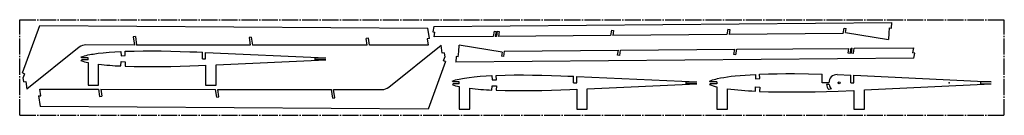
# Model space of a CAD drawing. Header units: millimetres. Extents: x 121 to 1051, y 541 to 631.
import ezdxf

# ---------------------------------------------------------------- set-up
doc = ezdxf.new("R2010")
doc.units = ezdxf.units.MM
doc.header["$PDSIZE"] = -1
doc.linetypes.add('SLD-Осевая', pattern=[19.05, 15.24, -1.27, 1.27, -1.27])
doc.linetypes.add('SLD-Сплошная', pattern=[0])

msp = doc.modelspace()

# ---------------------------------------------------------------- linework, layer by layer
at = {"color": 7, "linetype": 'SLD-Осевая'}
for p, q in [((120.85, 540.51), (120.85, 630.51)), ((120.85, 630.51), (1050.85, 630.51)), ((1050.85, 540.51), (1050.85, 630.51)), ((120.85, 540.51), (1050.85, 540.51))]:
    msp.add_line(p, q, dxfattribs=at)
at = {"color": 7, "linetype": 'SLD-Сплошная'}
for p, q in [((123.51, 580.39), (139.86, 625.23)), ((139.86, 625.23), (506.43, 622.7)), ((511.86, 624.15), (511.08, 619.21)), ((511.86, 624.15), (944.57, 627.78)), ((944.16, 622.62), (944.57, 627.78)), ((230.09, 614.77), (228.11, 614.49)), ((228.11, 614.49), (229.21, 606.68)), ((230.09, 614.77), (231.23, 606.67)), ((339.59, 613.95), (337.61, 613.67)), ((339.59, 613.95), (340.63, 606.57)), ((507.83, 612.78), (506.43, 622.7)), ((511.08, 619.21), (513.05, 618.9)), ((512.32, 614.29), (513.05, 618.9)), ((568.07, 614.74), (512.32, 614.29)), ((568.85, 619.7), (568.07, 614.74)), ((568.85, 619.7), (570.83, 619.39)), ((570.83, 619.39), (570.09, 614.76)), ((571.11, 614.77), (570.09, 614.76)), ((571.89, 619.71), (571.11, 614.77)), ((571.89, 619.71), (573.87, 619.4)), ((573.87, 619.4), (573.13, 614.79)), ((679.03, 615.65), (573.13, 614.79)), ((679.84, 620.77), (679.03, 615.65)), ((679.84, 620.77), (681.81, 620.46)), ((681.81, 620.46), (681.05, 615.67)), ((788.84, 616.55), (681.05, 615.67)), ((789.65, 621.68), (788.84, 616.55)), ((789.65, 621.68), (791.63, 621.37)), ((791.63, 621.37), (790.87, 616.56)), ((898.65, 617.45), (790.87, 616.56)), ((898.65, 617.45), (899.47, 622.59)), ((899.47, 622.59), (901.44, 622.28)), ((900.82, 618.35), (901.44, 622.28)), ((900.82, 618.35), (941.31, 611.94)), ((941.77, 617.8), (941.31, 611.94)), ((942.17, 622.78), (941.77, 617.8)), ((942.17, 622.78), (944.16, 622.62)), ((177.15, 604.53), (127.69, 565.04)), ((229.21, 606.68), (183.4, 606.72)), ((338.61, 606.57), (231.23, 606.67)), ((337.61, 613.67), (338.61, 606.57)), ((449.15, 606.47), (340.63, 606.57)), ((450.22, 613.23), (448.24, 612.95)), ((449.15, 606.47), (448.24, 612.95)), ((451.17, 606.47), (450.22, 613.23)), ((506.7, 606.41), (451.17, 606.47)), ((469.41, 566.92), (518.87, 606.41)), ((507.83, 612.78), (505.85, 612.5)), ((505.85, 612.5), (506.7, 606.41)), ((519.89, 599.13), (518.87, 606.41)), ((535.49, 600.55), (535.95, 606.41)), ((576.44, 600), (535.95, 606.41)), ((179.4, 594.76), (178.73, 595.45)), ((216.36, 600.58), (216.54, 596.51)), ((216.54, 596.51), (220.56, 596.69)), ((220.56, 596.69), (220.38, 600.75)), ((293.42, 593.77), (293.42, 599.93)), ((296.42, 599.8), (409.86, 594.76)), ((296.42, 593.77), (296.42, 599.8)), ((521.87, 599.4), (519.89, 599.13)), ((521.17, 591.75), (522.46, 595.26)), ((521.87, 599.4), (522.46, 595.26)), ((533.1, 595.73), (532.69, 590.57)), ((535.09, 595.57), (533.1, 595.73)), ((535.09, 595.57), (535.49, 600.55)), ((576.44, 600), (575.81, 596.07)), ((577.79, 595.76), (575.81, 596.07)), ((578.6, 600.9), (577.79, 595.76)), ((578.6, 600.9), (686.39, 601.79)), ((685.63, 596.98), (686.39, 601.79)), ((687.61, 596.67), (685.63, 596.98)), ((687.61, 596.67), (688.42, 601.8)), ((688.42, 601.8), (796.21, 602.68)), ((795.45, 597.89), (796.21, 602.68)), ((797.42, 597.58), (795.45, 597.89)), ((797.42, 597.58), (798.23, 602.7)), ((798.23, 602.7), (904.12, 603.56)), ((903.39, 598.95), (904.12, 603.56)), ((905.37, 598.64), (903.39, 598.95)), ((905.37, 598.64), (906.15, 603.58)), ((906.15, 603.58), (907.17, 603.59)), ((906.43, 598.96), (907.17, 603.59)), ((908.41, 598.65), (906.43, 598.96)), ((908.41, 598.65), (909.19, 603.61)), ((909.19, 603.61), (964.93, 604.06)), ((964.93, 604.06), (964.2, 599.45)), ((966.18, 599.14), (964.2, 599.45)), ((965.4, 594.2), (966.18, 599.14)), ((178.73, 592.09), (179.39, 592.76)), ((185.39, 592.76), (179.39, 592.76)), ((185.39, 594.76), (179.4, 594.76)), ((185.39, 592.76), (185.39, 594.76)), ((185.39, 590.22), (185.39, 568.88)), ((195.39, 568.88), (195.39, 588.59)), ((216.36, 586.95), (216.54, 591.02)), ((216.54, 591.02), (220.56, 590.84)), ((220.56, 590.84), (220.38, 586.78)), ((293.42, 593.77), (296.42, 593.77)), ((296.42, 587.72), (296.42, 568.88)), ((306.42, 588.17), (409.86, 592.76)), ((306.42, 568.88), (306.42, 588.17)), ((399.86, 592.76), (399.86, 594.76)), ((399.86, 594.76), (409.86, 594.76)), ((409.86, 592.76), (399.86, 592.76)), ((523.05, 591.06), (506.7, 546.22)), ((523.05, 591.06), (521.17, 591.75)), ((965.4, 594.2), (532.69, 590.57)), ((123.51, 580.39), (125.39, 579.7)), ((125.39, 579.7), (124.1, 576.19)), ((566.92, 577.92), (567.1, 573.85)), ((571.12, 574.02), (570.94, 578.09)), ((643.98, 571.1), (643.98, 577.27)), ((646.98, 577.14), (760.42, 572.1)), ((646.98, 571.1), (646.98, 577.14)), ((815.75, 578.99), (815.92, 574.95)), ((819.93, 575.13), (819.75, 579.17)), ((878.79, 571.1), (878.79, 579.31)), ((893.09, 578.8), (905.79, 578.35)), ((905.79, 571.1), (905.79, 578.35)), ((908.79, 578.24), (1038.35, 572.1)), ((908.79, 571.1), (908.79, 578.24)), ((124.69, 572.05), (124.1, 576.19)), ((124.69, 572.05), (126.67, 572.32)), ((126.67, 572.32), (127.69, 565.04)), ((185.39, 568.88), (195.39, 568.88)), ((296.42, 568.88), (306.42, 568.88)), ((535.95, 570.1), (529.95, 570.1)), ((535.95, 572.1), (529.96, 572.1)), ((535.95, 570.1), (535.95, 572.1)), ((535.95, 567.56), (535.95, 546.22)), ((566.92, 564.28), (567.1, 568.35)), ((567.1, 573.85), (571.12, 574.02)), ((567.1, 568.35), (571.12, 568.18)), ((571.12, 568.18), (570.94, 564.11)), ((643.98, 571.1), (646.98, 571.1)), ((656.98, 565.51), (760.42, 570.1)), ((750.42, 570.1), (750.42, 572.1)), ((750.42, 572.1), (760.42, 572.1)), ((760.42, 570.1), (750.42, 570.1)), ((772.49, 572.76), (773.16, 572.1)), ((772.49, 569.43), (773.16, 570.1)), ((779.35, 572.1), (773.16, 572.1)), ((779.35, 570.1), (773.16, 570.1)), ((779.35, 572.1), (779.35, 570.1)), ((815.92, 574.95), (819.93, 575.13)), ((881.79, 571.1), (878.79, 571.1)), ((885.11, 571.1), (881.79, 571.1)), ((885.29, 569.43), (882.84, 569.43)), ((905.79, 571.1), (908.79, 571.1)), ((918.79, 564.42), (1038.35, 570.1)), ((1038.35, 572.1), (1028.35, 572.1)), ((1028.35, 572.1), (1028.35, 570.1)), ((1028.35, 570.1), (1038.35, 570.1)), ((138.73, 558.67), (140.71, 558.95)), ((138.73, 558.67), (140.13, 548.75)), ((140.71, 558.95), (139.86, 565.04)), ((139.86, 565.04), (195.39, 564.98)), ((195.39, 564.98), (196.34, 558.22)), ((196.34, 558.22), (198.32, 558.5)), ((197.41, 564.98), (305.93, 564.88)), ((197.41, 564.98), (198.32, 558.5)), ((306.97, 557.5), (305.93, 564.88)), ((307.95, 564.88), (415.33, 564.78)), ((308.95, 557.78), (307.95, 564.88)), ((416.47, 556.68), (415.33, 564.78)), ((417.35, 564.77), (463.16, 564.73)), ((418.45, 556.96), (417.35, 564.77)), ((545.95, 546.22), (545.95, 565.92)), ((646.98, 565.06), (646.98, 546.22)), ((656.98, 546.22), (656.98, 565.51)), ((779.35, 567.3), (779.35, 546.22)), ((789.35, 546.22), (789.35, 565.48)), ((815.75, 563.21), (815.92, 567.24)), ((815.92, 567.24), (819.93, 567.06)), ((819.93, 567.06), (819.75, 563.02)), ((887.66, 565.37), (884.96, 564.74)), ((893.79, 563.35), (908.79, 563.95)), ((908.79, 563.95), (908.79, 546.22)), ((918.79, 546.22), (918.79, 564.42)), ((506.7, 546.22), (140.13, 548.75)), ((306.97, 557.5), (308.95, 557.78)), ((416.47, 556.68), (418.45, 556.96)), ((535.95, 546.22), (545.95, 546.22)), ((646.98, 546.22), (656.98, 546.22)), ((779.35, 546.22), (789.35, 546.22)), ((908.79, 546.22), (918.79, 546.22))]:
    msp.add_line(p, q, dxfattribs=at)
at = {"color": 7, "linetype": 'SLD-Сплошная', "flags": 128}
for points in [[(178.73, 595.45), (180.33, 596.03), (181.97, 596.5), (183.63, 596.91), (185.3, 597.29), (186.97, 597.63), (188.65, 597.94), (190.33, 598.22), (194.97, 598.89), (199.63, 599.41), (205.2, 599.9), (210.78, 600.28), (216.36, 600.58)], [(220.38, 600.75), (228.92, 601.01), (237.47, 601.14), (246.02, 601.16), (254.57, 601.09), (263.52, 600.93), (272.47, 600.69), (281.42, 600.39)], [(281.42, 600.39), (288.14, 600.15), (293.42, 599.93)], [(220.38, 586.78), (228.92, 586.52), (237.47, 586.39), (246.02, 586.37), (254.57, 586.44), (263.52, 586.6), (272.47, 586.84), (281.42, 587.14)], [(281.42, 587.14), (289.82, 587.45), (296.42, 587.72)], [(529.29, 572.78), (530.89, 573.36), (532.53, 573.83), (534.2, 574.25), (535.86, 574.62), (537.54, 574.96), (539.21, 575.27), (540.9, 575.55), (545.54, 576.22), (550.2, 576.75), (555.77, 577.23), (561.34, 577.61), (566.92, 577.92)], [(570.94, 578.09), (579.49, 578.34), (588.03, 578.47), (596.58, 578.49), (605.13, 578.42), (614.08, 578.26), (623.03, 578.03), (631.98, 577.73)], [(631.98, 577.73), (638.71, 577.48), (643.98, 577.27)], [(772.49, 572.76), (773.91, 573.36), (775.38, 573.86), (776.86, 574.28), (778.36, 574.66), (779.86, 575.01), (782.82, 575.63), (785.8, 576.16), (789.36, 576.72), (792.94, 577.19), (796.52, 577.59), (801.32, 578.04), (806.13, 578.41), (810.94, 578.72), (815.75, 578.99)], [(819.75, 579.17), (828.01, 579.46), (836.27, 579.63), (844.53, 579.72), (852.8, 579.72), (865.8, 579.59), (878.79, 579.31)], [(570.94, 564.11), (579.49, 563.86), (588.03, 563.73), (596.58, 563.7), (605.13, 563.78), (614.08, 563.94), (623.03, 564.17), (631.98, 564.47)], [(631.98, 564.47), (640.39, 564.78), (646.98, 565.06)], [(819.75, 563.02), (828.03, 562.74), (836.32, 562.56), (844.61, 562.47), (852.91, 562.47), (861.2, 562.54), (872.07, 562.72), (882.93, 563), (893.79, 563.35)]]:
    msp.add_lwpolyline(points, dxfattribs=at)
at = {"color": 7, "linetype": 'SLD-Сплошная'}
msp.add_circle((894.8, 571.1), 1, dxfattribs=at)
for centre, radius, start, end in [((183.39, 596.72), 10, 89.94576, 128.61316), ((192.37, 628.08), 38.49, 249.24257, 259.55737), ((228.69, 879.49), 292.8, 263.46868, 267.58534), ((892.82, 571.1), 7.71, 87.97182, 180), ((542.93, 605.41), 38.49, 249.24257, 259.55737), ((786.65, 602.88), 36.32, 247.0568, 258.40666), ((892.82, 571.1), 10.11, 189.48885, 218.98058), ((892.82, 571.1), 7.71, 192.48657, 227.987), ((463.17, 574.73), 10, 269.94576, 308.61316), ((579.26, 856.82), 292.8, 263.46868, 267.58534), ((828.62, 867.31), 304.37, 262.58723, 267.57648)]:
    msp.add_arc(centre, radius, start, end, dxfattribs=at)
for p in [(893.79, 571.1), (998.91, 571.1)]:
    msp.add_point(p, dxfattribs=at)

doc.saveas('drawing.dxf')
